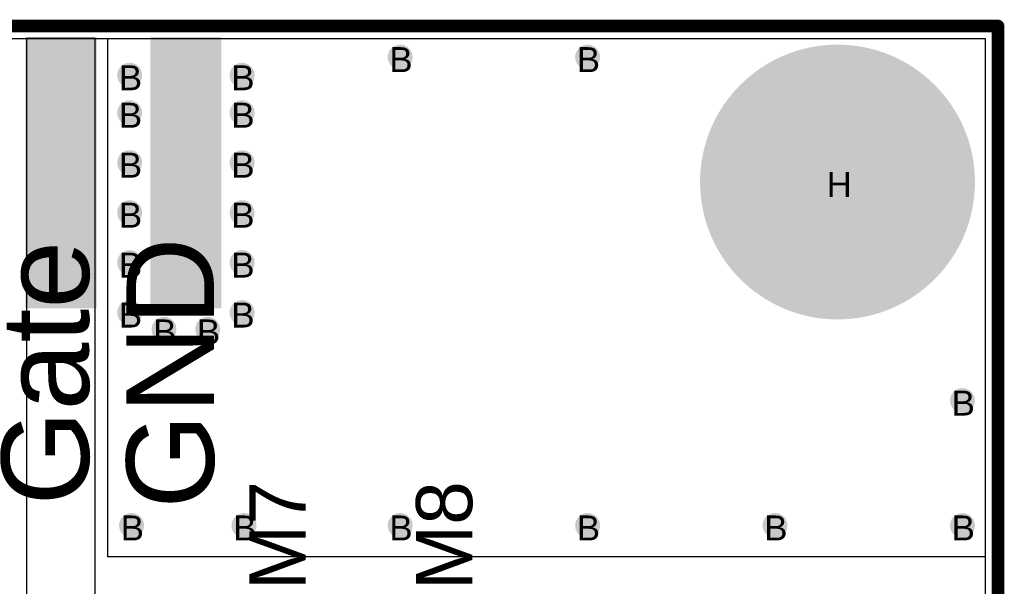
# Model space of a CAD drawing. Header units: millimetres. Extents: x -1.67 to 3.42, y -2.81 to 3.27.
# Tile 37 of 37: x 0.72 to 1.5, y 2.8 to 3.25. Entities that reach past the tile are written whole.
import ezdxf

# ---------------------------------------------------------------- set-up
doc = ezdxf.new("R2010")
doc.units = ezdxf.units.MM
doc.header["$MEASUREMENT"] = 0
for name, color, linetype in [('BottomLayer', 5, 'Continuous'), ('BottomSolder', 6, 'Continuous'), ('DrillDrawing', 1, 'Continuous'), ('Mechanical1', 6, 'Continuous'), ('TopLayer', 1, 'Continuous'), ('TopOverlay', 2, 'Continuous'), ('TopSolder', 216, 'Continuous')]:
    doc.layers.add(name, color=color, linetype=linetype)
doc.styles.add('Arial', font='arial.ttf', dxfattribs={"height": 0.2})

msp = doc.modelspace()

# ---------------------------------------------------------------- hatches: boundary and pattern name
at = {"layer": 'BottomLayer'}
h = msp.add_hatch(color=5, dxfattribs=at)
edge = h.paths.add_edge_path()
edge.add_arc((1.0215, 3.225), 0.01, 0, 360)
h = msp.add_hatch(color=5, dxfattribs=at)
edge = h.paths.add_edge_path()
edge.add_arc((1.1715, 3.225), 0.01, 0, 360)
h = msp.add_hatch(color=5, dxfattribs=at)
edge = h.paths.add_edge_path()
edge.add_arc((0.805, 3.2105), 0.01, 0, 360)
h = msp.add_hatch(color=5, dxfattribs=at)
edge = h.paths.add_edge_path()
edge.add_arc((0.895, 3.2105), 0.01, 0, 360)
h = msp.add_hatch(color=5, dxfattribs=at)
edge = h.paths.add_edge_path()
edge.add_arc((1.3715, 3.125), 0.0725, 0, 360)
h = msp.add_hatch(color=5, dxfattribs=at)
edge = h.paths.add_edge_path()
edge.add_arc((0.805, 3.1805), 0.01, 0, 360)
h = msp.add_hatch(color=5, dxfattribs=at)
edge = h.paths.add_edge_path()
edge.add_arc((0.895, 3.1805), 0.01, 0, 360)
h = msp.add_hatch(color=5, dxfattribs=at)
edge = h.paths.add_edge_path()
edge.add_arc((0.805, 3.1405), 0.01, 0, 360)
h = msp.add_hatch(color=5, dxfattribs=at)
edge = h.paths.add_edge_path()
edge.add_arc((0.895, 3.1405), 0.01, 0, 360)
h = msp.add_hatch(color=5, dxfattribs=at)
edge = h.paths.add_edge_path()
edge.add_arc((0.805, 3.1005), 0.01, 0, 360)
h = msp.add_hatch(color=5, dxfattribs=at)
edge = h.paths.add_edge_path()
edge.add_arc((0.895, 3.1005), 0.01, 0, 360)
h = msp.add_hatch(color=5, dxfattribs=at)
edge = h.paths.add_edge_path()
edge.add_arc((0.805, 3.0605), 0.01, 0, 360)
h = msp.add_hatch(color=5, dxfattribs=at)
edge = h.paths.add_edge_path()
edge.add_arc((0.895, 3.0605), 0.01, 0, 360)
h = msp.add_hatch(color=5, dxfattribs=at)
edge = h.paths.add_edge_path()
edge.add_arc((0.805, 3.0205), 0.01, 0, 360)
h = msp.add_hatch(color=5, dxfattribs=at)
edge = h.paths.add_edge_path()
edge.add_arc((0.895, 3.0205), 0.01, 0, 360)
h = msp.add_hatch(color=5, dxfattribs=at)
edge = h.paths.add_edge_path()
edge.add_arc((0.8325, 3.007), 0.01, 0, 360)
h = msp.add_hatch(color=5, dxfattribs=at)
edge = h.paths.add_edge_path()
edge.add_arc((0.8675, 3.007), 0.01, 0, 360)
h = msp.add_hatch(color=5, dxfattribs=at)
edge = h.paths.add_edge_path()
edge.add_arc((1.4715, 2.95), 0.01, 0, 360)
h = msp.add_hatch(color=5, dxfattribs=at)
edge = h.paths.add_edge_path()
edge.add_arc((0.8065, 2.85), 0.01, 0, 360)
h = msp.add_hatch(color=5, dxfattribs=at)
edge = h.paths.add_edge_path()
edge.add_arc((0.8965, 2.85), 0.01, 0, 360)
h = msp.add_hatch(color=5, dxfattribs=at)
edge = h.paths.add_edge_path()
edge.add_arc((1.0215, 2.85), 0.01, 0, 360)
h = msp.add_hatch(color=5, dxfattribs=at)
edge = h.paths.add_edge_path()
edge.add_arc((1.1715, 2.85), 0.01, 0, 360)
h = msp.add_hatch(color=5, dxfattribs=at)
edge = h.paths.add_edge_path()
edge.add_arc((1.3215, 2.85), 0.01, 0, 360)
h = msp.add_hatch(color=5, dxfattribs=at)
edge = h.paths.add_edge_path()
edge.add_arc((1.4715, 2.85), 0.01, 0, 360)
at = {"layer": 'TopLayer'}
for points in [[(0.7225, 3.24), (0.7775, 3.24), (0.7775, 3.025), (0.7225, 3.025)], [(0.8225, 3.24), (0.8775, 3.24), (0.8775, 3.025), (0.8225, 3.025)]]:
    msp.add_hatch(color=1, dxfattribs=at).paths.add_polyline_path(points)
h = msp.add_hatch(color=1, dxfattribs=at)
edge = h.paths.add_edge_path()
edge.add_arc((1.0215, 3.225), 0.01, 0, 360)
h = msp.add_hatch(color=1, dxfattribs=at)
edge = h.paths.add_edge_path()
edge.add_arc((1.1715, 3.225), 0.01, 0, 360)
h = msp.add_hatch(color=1, dxfattribs=at)
edge = h.paths.add_edge_path()
edge.add_arc((0.805, 3.2105), 0.01, 0, 360)
h = msp.add_hatch(color=1, dxfattribs=at)
edge = h.paths.add_edge_path()
edge.add_arc((0.895, 3.2105), 0.01, 0, 360)
h = msp.add_hatch(color=1, dxfattribs=at)
edge = h.paths.add_edge_path()
edge.add_arc((1.3715, 3.125), 0.0725, 0, 360)
h = msp.add_hatch(color=1, dxfattribs=at)
edge = h.paths.add_edge_path()
edge.add_arc((0.805, 3.1805), 0.01, 0, 360)
h = msp.add_hatch(color=1, dxfattribs=at)
edge = h.paths.add_edge_path()
edge.add_arc((0.895, 3.1805), 0.01, 0, 360)
h = msp.add_hatch(color=1, dxfattribs=at)
edge = h.paths.add_edge_path()
edge.add_arc((0.805, 3.1405), 0.01, 0, 360)
h = msp.add_hatch(color=1, dxfattribs=at)
edge = h.paths.add_edge_path()
edge.add_arc((0.895, 3.1405), 0.01, 0, 360)
h = msp.add_hatch(color=1, dxfattribs=at)
edge = h.paths.add_edge_path()
edge.add_arc((0.805, 3.1005), 0.01, 0, 360)
h = msp.add_hatch(color=1, dxfattribs=at)
edge = h.paths.add_edge_path()
edge.add_arc((0.895, 3.1005), 0.01, 0, 360)
h = msp.add_hatch(color=1, dxfattribs=at)
edge = h.paths.add_edge_path()
edge.add_arc((0.805, 3.0605), 0.01, 0, 360)
h = msp.add_hatch(color=1, dxfattribs=at)
edge = h.paths.add_edge_path()
edge.add_arc((0.895, 3.0605), 0.01, 0, 360)
h = msp.add_hatch(color=1, dxfattribs=at)
edge = h.paths.add_edge_path()
edge.add_arc((0.805, 3.0205), 0.01, 0, 360)
h = msp.add_hatch(color=1, dxfattribs=at)
edge = h.paths.add_edge_path()
edge.add_arc((0.895, 3.0205), 0.01, 0, 360)
h = msp.add_hatch(color=1, dxfattribs=at)
edge = h.paths.add_edge_path()
edge.add_arc((0.8325, 3.007), 0.01, 0, 360)
h = msp.add_hatch(color=1, dxfattribs=at)
edge = h.paths.add_edge_path()
edge.add_arc((0.8675, 3.007), 0.01, 0, 360)
h = msp.add_hatch(color=1, dxfattribs=at)
edge = h.paths.add_edge_path()
edge.add_arc((1.4715, 2.95), 0.01, 0, 360)
h = msp.add_hatch(color=1, dxfattribs=at)
edge = h.paths.add_edge_path()
edge.add_arc((0.8065, 2.85), 0.01, 0, 360)
h = msp.add_hatch(color=1, dxfattribs=at)
edge = h.paths.add_edge_path()
edge.add_arc((0.8965, 2.85), 0.01, 0, 360)
h = msp.add_hatch(color=1, dxfattribs=at)
edge = h.paths.add_edge_path()
edge.add_arc((1.0215, 2.85), 0.01, 0, 360)
h = msp.add_hatch(color=1, dxfattribs=at)
edge = h.paths.add_edge_path()
edge.add_arc((1.1715, 2.85), 0.01, 0, 360)
h = msp.add_hatch(color=1, dxfattribs=at)
edge = h.paths.add_edge_path()
edge.add_arc((1.3215, 2.85), 0.01, 0, 360)
h = msp.add_hatch(color=1, dxfattribs=at)
edge = h.paths.add_edge_path()
edge.add_arc((1.4715, 2.85), 0.01, 0, 360)
at = {"layer": 'TopSolder'}
for points in [[(0.7215, 3.241), (0.7785, 3.241), (0.7785, 3.024), (0.7215, 3.024)], [(0.8215, 3.241), (0.8785, 3.241), (0.8785, 3.024), (0.8215, 3.024)]]:
    msp.add_hatch(color=216, dxfattribs=at).paths.add_polyline_path(points)
h = msp.add_hatch(color=216, dxfattribs=at)
edge = h.paths.add_edge_path()
edge.add_arc((1.0215, 3.225), 0.006, 0, 360)
h = msp.add_hatch(color=216, dxfattribs=at)
edge = h.paths.add_edge_path()
edge.add_arc((1.1715, 3.225), 0.006, 0, 360)
h = msp.add_hatch(color=216, dxfattribs=at)
edge = h.paths.add_edge_path()
edge.add_arc((1.3715, 3.125), 0.11, 0, 360)
h = msp.add_hatch(color=216, dxfattribs=at)
edge = h.paths.add_edge_path()
edge.add_arc((0.805, 3.2105), 0.006, 0, 360)
h = msp.add_hatch(color=216, dxfattribs=at)
edge = h.paths.add_edge_path()
edge.add_arc((0.895, 3.2105), 0.006, 0, 360)
h = msp.add_hatch(color=216, dxfattribs=at)
edge = h.paths.add_edge_path()
edge.add_arc((0.805, 3.1805), 0.006, 0, 360)
h = msp.add_hatch(color=216, dxfattribs=at)
edge = h.paths.add_edge_path()
edge.add_arc((0.895, 3.1805), 0.006, 0, 360)
h = msp.add_hatch(color=216, dxfattribs=at)
edge = h.paths.add_edge_path()
edge.add_arc((0.805, 3.1405), 0.006, 0, 360)
h = msp.add_hatch(color=216, dxfattribs=at)
edge = h.paths.add_edge_path()
edge.add_arc((0.895, 3.1405), 0.006, 0, 360)
h = msp.add_hatch(color=216, dxfattribs=at)
edge = h.paths.add_edge_path()
edge.add_arc((0.805, 3.1005), 0.006, 0, 360)
h = msp.add_hatch(color=216, dxfattribs=at)
edge = h.paths.add_edge_path()
edge.add_arc((0.895, 3.1005), 0.006, 0, 360)
h = msp.add_hatch(color=216, dxfattribs=at)
edge = h.paths.add_edge_path()
edge.add_arc((0.805, 3.0605), 0.006, 0, 360)
h = msp.add_hatch(color=216, dxfattribs=at)
edge = h.paths.add_edge_path()
edge.add_arc((0.895, 3.0605), 0.006, 0, 360)
h = msp.add_hatch(color=216, dxfattribs=at)
edge = h.paths.add_edge_path()
edge.add_arc((0.805, 3.0205), 0.006, 0, 360)
h = msp.add_hatch(color=216, dxfattribs=at)
edge = h.paths.add_edge_path()
edge.add_arc((0.895, 3.0205), 0.006, 0, 360)
h = msp.add_hatch(color=216, dxfattribs=at)
edge = h.paths.add_edge_path()
edge.add_arc((0.8325, 3.007), 0.006, 0, 360)
h = msp.add_hatch(color=216, dxfattribs=at)
edge = h.paths.add_edge_path()
edge.add_arc((0.8675, 3.007), 0.006, 0, 360)
h = msp.add_hatch(color=216, dxfattribs=at)
edge = h.paths.add_edge_path()
edge.add_arc((1.4715, 2.95), 0.006, 0, 360)
h = msp.add_hatch(color=216, dxfattribs=at)
edge = h.paths.add_edge_path()
edge.add_arc((0.8065, 2.85), 0.006, 0, 360)
h = msp.add_hatch(color=216, dxfattribs=at)
edge = h.paths.add_edge_path()
edge.add_arc((0.8965, 2.85), 0.006, 0, 360)
h = msp.add_hatch(color=216, dxfattribs=at)
edge = h.paths.add_edge_path()
edge.add_arc((1.0215, 2.85), 0.006, 0, 360)
h = msp.add_hatch(color=216, dxfattribs=at)
edge = h.paths.add_edge_path()
edge.add_arc((1.1715, 2.85), 0.006, 0, 360)
h = msp.add_hatch(color=216, dxfattribs=at)
edge = h.paths.add_edge_path()
edge.add_arc((1.3215, 2.85), 0.006, 0, 360)
h = msp.add_hatch(color=216, dxfattribs=at)
edge = h.paths.add_edge_path()
edge.add_arc((1.4715, 2.85), 0.006, 0, 360)

# ---------------------------------------------------------------- linework, layer by layer
at = {"layer": 'BottomLayer'}
for p, q in [((0.0102, 3.2398), (1.4898, 3.2398)), ((1.4898, 3.2398), (1.4898, 0.0102))]:
    msp.add_line(p, q, dxfattribs=at)
at = {"layer": 'BottomSolder'}
for p, q in [((0, 3.25), (1.5, 3.25)), ((1.5, 3.25), (1.5, 0))]:
    msp.add_line(p, q, dxfattribs=at)
at = {"layer": 'Mechanical1', "const_width": 0.01}
for points in [[(0, 3.25), (1.5, 3.25)], [(1.5, 0), (1.5, 3.25)]]:
    msp.add_lwpolyline(points, dxfattribs=at)
at = {"layer": 'Mechanical1', "const_width": 0.005}
msp.add_lwpolyline([(1.4975, 3.25, 1), (1.5025, 3.25, 1)], format="xyb", close=True, dxfattribs=at)
msp.add_lwpolyline([(1.4975, 3.25, 1), (1.5025, 3.25, 1)], format="xyb", close=True, dxfattribs=at)
at = {"layer": 'TopLayer'}
for p, q in [((0.7775, 3.24), (0.7225, 3.24)), ((0.7225, 3.24), (0.7225, 2.79035)), ((0.7775, 2.79035), (0.7775, 3.24)), ((0.7875, 2.825), (0.7875, 3.2398)), ((0.7875, 3.2398), (1.4898, 3.2398)), ((1.4898, 3.2398), (1.4898, 2.825)), ((1.4898, 2.825), (0.7875, 2.825))]:
    msp.add_line(p, q, dxfattribs=at)
at = {"layer": 'TopSolder'}
for p, q in [((0, 3.25), (1.5, 3.25)), ((1.5, 3.25), (1.5, 2.79818))]:
    msp.add_line(p, q, dxfattribs=at)

# ---------------------------------------------------------------- texts
at = {"layer": 'DrillDrawing', "style": 'Arial'}
for s, p in [('B', (1.01284, 3.213)), ('B', (1.16284, 3.213)), ('B', (0.79634, 3.1985)), ('B', (0.88634, 3.1985)), ('B', (0.79634, 3.1685)), ('B', (0.88634, 3.1685)), ('B', (0.79634, 3.1285)), ('B', (0.88634, 3.1285)), ('H', (1.36284, 3.113)), ('B', (0.79634, 3.0885)), ('B', (0.88634, 3.0885)), ('B', (0.79634, 3.0485)), ('B', (0.88634, 3.0485)), ('B', (0.79634, 3.0085)), ('B', (0.88634, 3.0085)), ('B', (0.82384, 2.995)), ('B', (0.85884, 2.995)), ('B', (1.46284, 2.938)), ('B', (0.79784, 2.838)), ('B', (0.88784, 2.838)), ('B', (1.01284, 2.838)), ('B', (1.16284, 2.838)), ('B', (1.31284, 2.838)), ('B', (1.46284, 2.838))]:
    msp.add_text(s, height=0.02, dxfattribs=at).set_placement(p)
at = {"layer": 'TopOverlay', "style": 'Arial'}
for s, height, p in [('Gate', 0.07, (0.77242, 2.86601)), ('GND', 0.07, (0.87242, 2.86342)), ('M7', 0.045, (0.94589, 2.79818)), ('M8', 0.045, (1.07917, 2.79818))]:
    msp.add_text(s, height=height, rotation=90, dxfattribs=at).set_placement(p)

doc.saveas('drawing.dxf')
